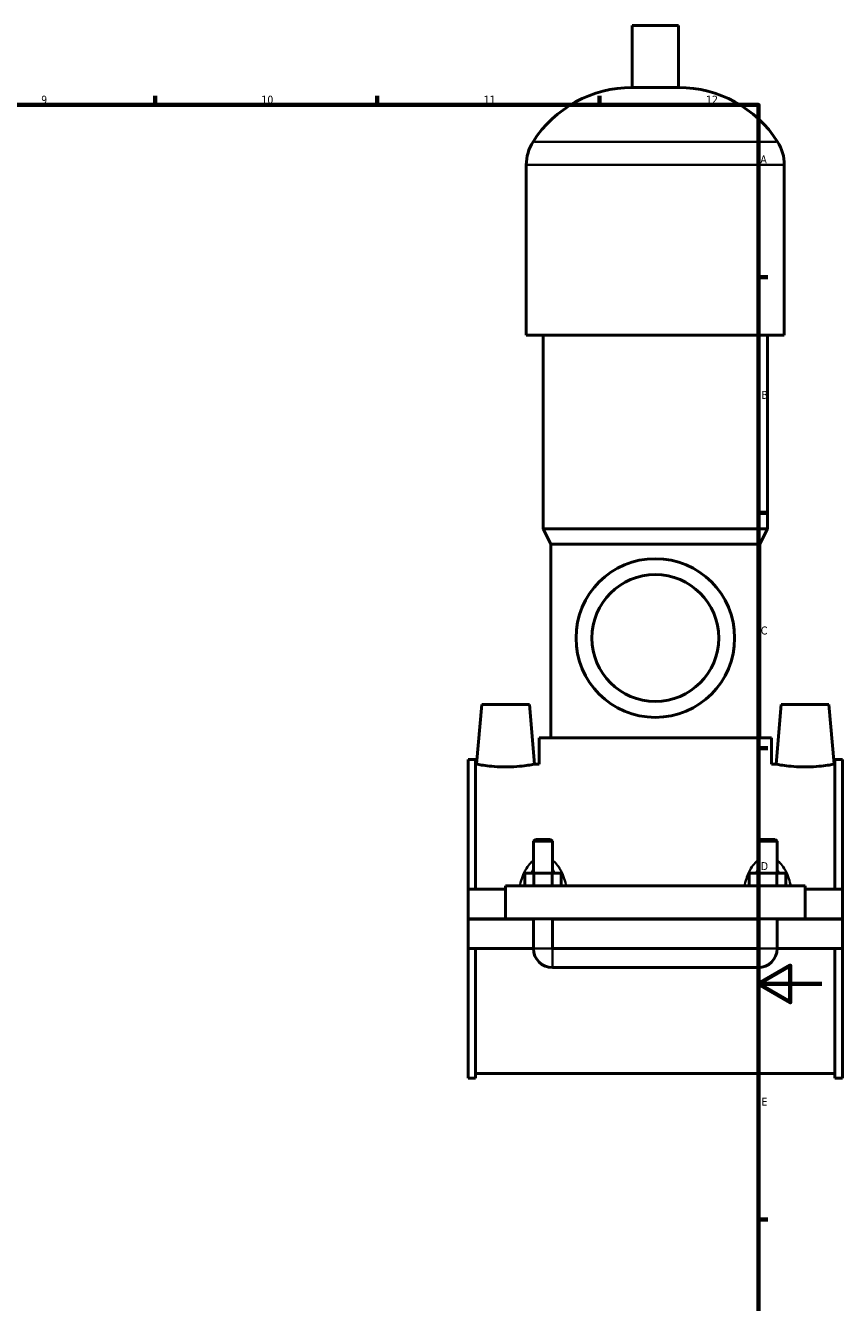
# Model space of a CAD drawing. Header units: millimetres. Extents: x 0 to 959, y -206 to 1211.
# Tile 6 of 8: x 590 to 847, y 197 to 599. Entities that reach past the tile are written whole.
import ezdxf

# ---------------------------------------------------------------- set-up
doc = ezdxf.new("R2010")
doc.units = ezdxf.units.MM
for name, color, linetype, lineweight in [('Border (ISO)', 7, 'Continuous', 70), ('Visible (ISO)', 7, 'Continuous', 50), ('Visible Narrow (ISO)', 7, 'Continuous', 35)]:
    doc.layers.add(name, color=color, linetype=linetype, lineweight=lineweight)
doc.styles.add('Note Text (ISO)', font='tahoma.ttf')

# ---------------------------------------------------------------- blocks, each defined once
blk = doc.blocks.new('Borders Default Border')
at = {"layer": 'Border (ISO)'}
for p, q in [((630.75, 574), (630.75, 576.9)), ((700.83, 574), (700.83, 576.9)), ((770.92, 574), (770.92, 576.9)), ((821, 519.75), (823.9, 519.75)), ((821, 445.5), (823.9, 445.5)), ((821, 371.25), (823.9, 371.25)), ((821, 222.75), (823.9, 222.75))]:
    blk.add_line(p, q, dxfattribs=at)
at = {"layer": 'Border (ISO)', "flags": 128}
for points in [[(20, 20), (20, 574), (821, 574), (821, 20), (20, 20)], [(841, 297), (821, 297), (831, 302.77), (831, 291.23), (821, 297)]]:
    blk.add_lwpolyline(points, dxfattribs=at)
at = {"layer": 'Border (ISO)', "color": 232, "true_color": 0xca0064, "char_height": 2.5, "attachment_point": 7, "style": 'Note Text (ISO)'}
for s, insert in [('9', (594.88, 574.35)), ('10', (664.29, 574.35)), ('11', (734.37, 574.4)), ('12', (804.46, 574.4)), ('A', (821.59, 555.62)), ('B', (821.89, 481.37)), ('C', (821.73, 407.08)), ('D', (821.73, 332.88)), ('E', (821.94, 258.63))]:
    blk.add_mtext(s, dxfattribs=dict(at, insert=insert))

msp = doc.modelspace()

# ---------------------------------------------------------------- linework, layer by layer
at = {"layer": 'Visible (ISO)'}
for p, q in [((795.784, 599.013), (781.144, 599.013)), ((781.144, 579.493), (781.144, 599.013)), ((795.784, 579.493), (795.784, 599.013)), ((795.784, 579.493), (781.144, 579.493)), ((747.797, 501.413), (747.797, 555.093)), ((829.13, 501.413), (829.13, 555.093)), ((829.13, 501.413), (747.797, 501.413)), ((753.084, 440.413), (753.084, 501.413)), ((823.844, 440.413), (823.844, 501.413)), ((823.844, 440.413), (753.084, 440.413)), ((755.524, 435.533), (753.084, 440.413)), ((821.404, 435.533), (823.844, 440.413)), ((821.404, 435.533), (755.524, 435.533)), ((755.524, 374.533), (755.524, 435.533)), ((821.404, 374.533), (821.404, 435.533)), ((733.764, 385.013), (732.123, 366.263)), ((733.764, 385.013), (748.764, 385.013)), ((748.764, 385.013), (750.404, 366.263)), ((828.164, 385.013), (826.523, 366.263)), ((843.164, 385.013), (828.164, 385.013)), ((843.164, 385.013), (844.804, 366.263)), ((825.064, 374.533), (751.864, 374.533)), ((751.864, 366.263), (751.864, 374.533)), ((825.064, 366.263), (825.064, 374.533)), ((729.464, 326.888), (729.464, 367.726)), ((731.824, 367.726), (729.464, 367.726)), ((731.824, 367.726), (731.824, 326.888)), ((731.824, 366.263), (732.123, 366.263)), ((750.404, 366.263), (751.864, 366.263)), ((825.064, 366.263), (826.523, 366.263)), ((844.804, 366.263), (845.104, 366.263)), ((845.104, 367.726), (845.104, 326.888)), ((847.464, 367.726), (845.104, 367.726)), ((847.464, 326.888), (847.464, 367.726)), ((750.664, 342.563), (750.064, 341.963)), ((755.464, 342.563), (750.664, 342.563)), ((755.464, 342.563), (756.064, 341.963)), ((821.464, 342.563), (820.864, 341.963)), ((826.264, 342.563), (821.464, 342.563)), ((826.264, 342.563), (826.864, 341.963)), ((750.064, 341.963), (756.064, 341.963)), ((750.064, 341.963), (750.064, 331.888)), ((756.064, 341.963), (756.064, 331.888)), ((820.864, 341.963), (826.864, 341.963)), ((820.864, 331.888), (820.864, 341.963)), ((826.864, 331.888), (826.864, 341.963)), ((747.29, 327.888), (747.29, 331.888)), ((750.177, 331.888), (747.29, 331.888)), ((750.177, 327.888), (750.177, 331.888)), ((755.95, 331.888), (750.177, 331.888)), ((755.95, 327.888), (755.95, 331.888)), ((758.837, 331.888), (755.95, 331.888)), ((758.837, 327.888), (758.837, 331.888)), ((818.09, 327.888), (818.09, 331.888)), ((820.977, 331.888), (818.09, 331.888)), ((820.977, 327.888), (820.977, 331.888)), ((826.75, 331.888), (820.977, 331.888)), ((826.75, 327.888), (826.75, 331.888)), ((829.637, 331.888), (826.75, 331.888)), ((829.637, 327.888), (829.637, 331.888)), ((729.464, 326.888), (741.264, 326.888)), ((729.464, 317.563), (729.464, 326.888)), ((741.264, 327.888), (741.264, 317.563)), ((741.264, 327.888), (835.664, 327.888)), ((835.664, 317.563), (835.664, 327.888)), ((835.664, 326.888), (847.464, 326.888)), ((847.464, 326.888), (847.464, 317.563)), ((729.464, 317.563), (741.264, 317.563)), ((729.464, 308.138), (729.464, 317.463)), ((750.064, 317.463), (729.464, 317.463)), ((741.264, 317.563), (835.664, 317.563)), ((750.064, 317.563), (750.064, 317.463)), ((750.064, 308.138), (750.064, 317.463)), ((756.064, 317.563), (756.064, 317.463)), ((756.064, 317.463), (756.064, 308.138)), ((820.864, 317.463), (756.064, 317.463)), ((820.864, 317.463), (820.864, 317.563)), ((820.864, 308.138), (820.864, 317.463)), ((826.864, 317.463), (826.864, 317.563)), ((826.864, 317.463), (826.864, 308.138)), ((847.464, 317.463), (826.864, 317.463)), ((835.664, 317.563), (847.464, 317.563)), ((847.464, 317.463), (847.464, 308.138)), ((729.464, 267.301), (729.464, 308.138)), ((729.464, 308.138), (750.064, 308.138)), ((731.824, 308.138), (731.824, 267.301)), ((756.064, 308.138), (820.864, 308.138)), ((826.864, 308.138), (847.464, 308.138)), ((845.104, 308.138), (845.104, 267.301)), ((847.464, 267.301), (847.464, 308.138)), ((756.064, 302.138), (820.864, 302.138)), ((731.824, 267.301), (729.464, 267.301)), ((731.824, 268.763), (845.104, 268.763)), ((847.464, 267.301), (845.104, 267.301))]:
    msp.add_line(p, q, dxfattribs=at)
for radius in [25, 20]:
    msp.add_circle((788.464, 406.013), radius, dxfattribs=at)
for centre, radius, start, end in [((781.144, 542.447), 37.046, 90, 147.38758), ((795.784, 542.447), 37.046, 32.61242, 90), ((761.379, 555.093), 13.582, 147.38758, 180), ((815.549, 555.093), 13.582, 0, 32.61242), ((756.064, 308.138), 6, 180, 270), ((820.864, 308.138), 6, 270, 0)]:
    msp.add_arc(centre, radius, start, end, dxfattribs=at)
for points, knots in [([(750.404, 366.263), (750.404, 366.263), (750.176, 366.218), (749.249, 366.054), (748.55, 365.938), (746.935, 365.717), (745.908, 365.599), (743.651, 365.431), (742.42, 365.384), (740.107, 365.384), (738.876, 365.431), (736.62, 365.599), (735.593, 365.717), (733.977, 365.938), (733.278, 366.054), (732.352, 366.218), (732.123, 366.263), (732.123, 366.263)], [1.3866404, 1.3866404, 1.3866404, 1.3866404, 1.7329522, 1.7329522, 2.0792641, 2.0792641, 2.4262724, 2.4262724, 2.7732807, 2.7732807, 3.1202891, 3.1202891, 3.4672974, 3.4672974, 3.8136092, 3.8136092, 4.1599211, 4.1599211, 4.1599211, 4.1599211]), ([(844.804, 366.263), (844.804, 366.263), (844.576, 366.218), (843.649, 366.054), (842.95, 365.938), (841.335, 365.717), (840.308, 365.599), (838.051, 365.431), (836.82, 365.384), (835.664, 365.384), (834.507, 365.384), (833.276, 365.431), (831.02, 365.599), (829.993, 365.717), (828.377, 365.938), (827.678, 366.054), (826.752, 366.218), (826.523, 366.263), (826.523, 366.263)], [4.1599211, 4.1599211, 4.1599211, 4.1599211, 4.506233, 4.506233, 4.8525448, 4.8525448, 5.1995532, 5.1995532, 5.5465615, 5.5465615, 5.5465615, 5.8935698, 5.8935698, 6.2405781, 6.2405781, 6.58689, 6.58689, 6.9332019, 6.9332019, 6.9332019, 6.9332019])]:
    msp.add_open_spline(points, degree=3, knots=knots, dxfattribs=at)
at = {"layer": 'Visible Narrow (ISO)'}
for p, q in [((826.515, 562.413), (750.413, 562.413)), ((828.63, 555.093), (748.298, 555.093)), ((750.101, 308.138), (756.027, 308.138)), ((756.064, 302.175), (756.064, 308.101)), ((820.864, 302.175), (820.864, 308.101)), ((826.827, 308.138), (820.901, 308.138))]:
    msp.add_line(p, q, dxfattribs=at)
for points, knots in [([(749.706, 335.669), (749.522, 335.514), (749.345, 335.348), (748.656, 334.641), (748.208, 334.033), (747.312, 332.547), (746.902, 331.641), (746.283, 329.949), (746.05, 329.175), (745.848, 328.376), (745.846, 328.365), (745.843, 328.353)], [-1.27283927, -1.27283927, -1.27283927, -1.27283927, -1.20066969, -1.20066969, -0.9778928, -0.9778928, -0.68914317, -0.68914317, -0.45723561, -0.45723561, -0.45393846, -0.45393846, -0.45393846, -0.45393846]), ([(760.285, 328.353), (760.282, 328.365), (760.279, 328.376), (760.077, 329.175), (759.845, 329.949), (759.226, 331.641), (758.816, 332.547), (757.92, 334.033), (757.472, 334.641), (756.782, 335.348), (756.606, 335.514), (756.421, 335.669)], [-2.82909635, -2.82909635, -2.82909635, -2.82909635, -2.8257992, -2.8257992, -2.59389165, -2.59389165, -2.30514201, -2.30514201, -2.08236512, -2.08236512, -2.01019554, -2.01019554, -2.01019554, -2.01019554]), ([(820.506, 335.669), (820.322, 335.514), (820.145, 335.348), (819.456, 334.641), (819.008, 334.033), (818.112, 332.547), (817.702, 331.641), (817.083, 329.949), (816.85, 329.175), (816.648, 328.376), (816.646, 328.365), (816.643, 328.353)], [-1.27283927, -1.27283927, -1.27283927, -1.27283927, -1.20066969, -1.20066969, -0.97789298, -0.97789298, -0.68914327, -0.68914327, -0.45723577, -0.45723577, -0.45393846, -0.45393846, -0.45393846, -0.45393846]), ([(831.085, 328.353), (831.082, 328.365), (831.079, 328.376), (830.877, 329.175), (830.645, 329.949), (830.026, 331.641), (829.616, 332.547), (828.72, 334.033), (828.272, 334.641), (827.582, 335.348), (827.406, 335.514), (827.221, 335.669)], [-2.82909635, -2.82909635, -2.82909635, -2.82909635, -2.82579903, -2.82579903, -2.59389154, -2.59389154, -2.30514182, -2.30514182, -2.08236512, -2.08236512, -2.01019554, -2.01019554, -2.01019554, -2.01019554]), ([(749.477, 331.955), (749.507, 332.026), (749.536, 332.095), (749.709, 332.492), (749.863, 332.808), (750.03, 333.108)], [0.95206087, 0.95206087, 0.95206087, 0.95206087, 0.9778928, 0.9778928, 1.09984607, 1.09984607, 1.09984607, 1.09984607]), ([(756.098, 333.108), (756.265, 332.808), (756.419, 332.492), (756.591, 332.095), (756.621, 332.026), (756.65, 331.955)], [2.18318874, 2.18318874, 2.18318874, 2.18318874, 2.30514201, 2.30514201, 2.33097394, 2.33097394, 2.33097394, 2.33097394]), ([(820.277, 331.955), (820.307, 332.026), (820.336, 332.095), (820.509, 332.492), (820.663, 332.808), (820.83, 333.108)], [0.95206087, 0.95206087, 0.95206087, 0.95206087, 0.97789298, 0.97789298, 1.09984607, 1.09984607, 1.09984607, 1.09984607]), ([(826.898, 333.108), (827.065, 332.808), (827.219, 332.492), (827.391, 332.095), (827.421, 332.026), (827.45, 331.955)], [2.18318874, 2.18318874, 2.18318874, 2.18318874, 2.30514182, 2.30514182, 2.33097394, 2.33097394, 2.33097394, 2.33097394])]:
    msp.add_open_spline(points, degree=3, knots=knots, dxfattribs=at)

# ---------------------------------------------------------------- block references
msp.add_blockref('Borders Default Border', (0, 0))

doc.saveas('drawing.dxf')
